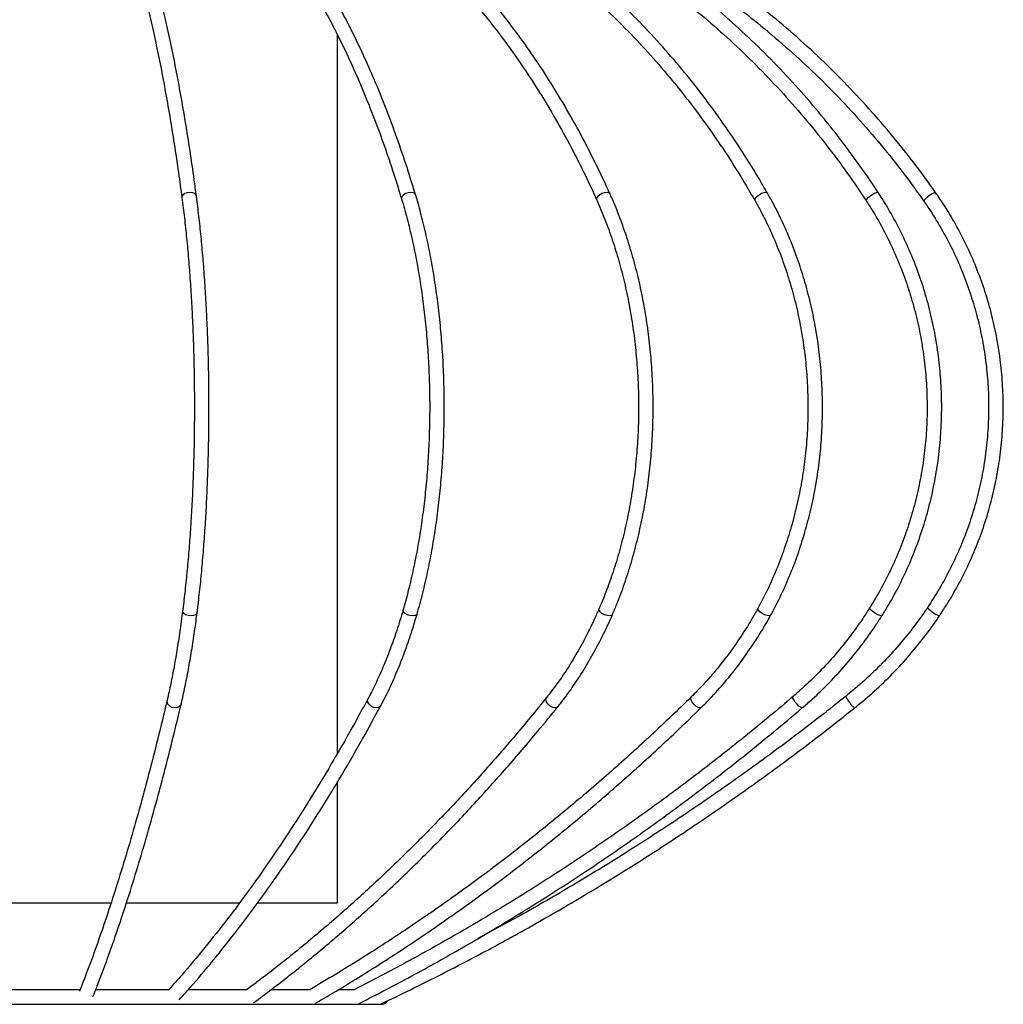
# Model space of a CAD drawing. Header units: millimetres. Extents: x -211 to 203, y -528 to 1334.
# Tile 5 of 9: x -6 to 197, y -1 to 201. Entities that reach past the tile are written whole.
import ezdxf

# ---------------------------------------------------------------- set-up
doc = ezdxf.new("R2010")
doc.units = ezdxf.units.MM

msp = doc.modelspace()

# ---------------------------------------------------------------- linework, layer by layer
at = {"color": 7, "linetype": 'Continuous', "lineweight": 25}
for p, q in [((59.83, 50.54), (59.83, 198.22)), ((59.83, 19.71), (59.83, 44.66)), ((-11.7, 19.71), (13.25, 19.71)), ((16.45, 19.71), (39.74, 19.71)), ((43.45, 19.71), (59.83, 19.71)), ((6.88, 1.84), (-9.56, 1.84)), ((25.15, 1.84), (10.1, 1.84)), ((41.25, 1.84), (29.13, 1.84)), ((54.23, 1.84), (46.2, 1.84)), ((63.29, 1.84), (60.14, 1.84)), ((-81.17, -1.16), (68.83, -1.16)), ((64.24, -1), (64.16, -1.02)), ((68.88, -1.02), (68.87, -1.02))]:
    msp.add_line(p, q, dxfattribs=at)
at = {"color": 8, "linetype": 'Continuous', "lineweight": 25, "flags": 128}
for points in [[(30.78, 165.22), (30.74, 165.36), (30.5, 165.64), (30.07, 165.82), (29.52, 165.89), (28.94, 165.82), (28.41, 165.64), (28.02, 165.36), (27.82, 165.02), (27.81, 164.83)], [(75.84, 165.46), (75.74, 165.64), (75.41, 165.82), (74.93, 165.89), (74.37, 165.82), (73.82, 165.64), (73.35, 165.36), (73.05, 165.02), (72.95, 164.69), (72.97, 164.59)], [(115.83, 165.64), (115.62, 165.82), (115.24, 165.89), (114.74, 165.82), (114.2, 165.64), (113.69, 165.36), (113.31, 165.02), (113.09, 164.69), (113.09, 164.41), (113.09, 164.41)], [(148.24, 165.77), (148.19, 165.82), (147.93, 165.89), (147.51, 165.82), (147.01, 165.64), (146.5, 165.36), (146.05, 165.02), (145.74, 164.69), (145.61, 164.41), (145.63, 164.28)], [(171.04, 165.85), (170.93, 165.89), (170.63, 165.82), (170.2, 165.64), (169.71, 165.36), (169.24, 165.02), (168.84, 164.69), (168.59, 164.41), (168.52, 164.22), (168.53, 164.2)], [(30.93, 79.4), (30.89, 79.27), (30.65, 78.99), (30.22, 78.81), (29.67, 78.75), (29.09, 78.81), (28.56, 78.99), (28.17, 79.27), (27.97, 79.59), (27.95, 79.78)], [(76.19, 79.17), (76.08, 78.99), (75.75, 78.81), (75.27, 78.75), (74.71, 78.81), (74.16, 78.99), (73.69, 79.27), (73.39, 79.59), (73.29, 79.91), (73.3, 80.01)], [(116.34, 78.99), (116.14, 78.81), (115.76, 78.75), (115.25, 78.81), (114.71, 78.99), (114.2, 79.27), (113.81, 79.59), (113.6, 79.91), (113.59, 80.18), (113.59, 80.19)], [(148.89, 78.87), (148.84, 78.81), (148.58, 78.75), (148.17, 78.81), (147.66, 78.99), (147.14, 79.27), (146.69, 79.59), (146.38, 79.91), (146.24, 80.18), (146.26, 80.31)], [(171.79, 78.79), (171.68, 78.75), (171.38, 78.81), (170.95, 78.99), (170.46, 79.27), (169.97, 79.59), (169.57, 79.91), (169.32, 80.18), (169.25, 80.37), (169.26, 80.39)], [(27.67, 60.68), (27.64, 60.58), (27.38, 60.2), (26.94, 59.94), (26.39, 59.85), (25.81, 59.94), (25.29, 60.2), (24.92, 60.58), (24.74, 61.03), (24.75, 61.37)], [(68.73, 60.32), (68.65, 60.2), (68.29, 59.94), (67.8, 59.85), (67.25, 59.94), (66.73, 60.2), (66.3, 60.58), (66.05, 61.03), (66, 61.48), (66.08, 61.74)], [(105.15, 60.09), (104.97, 59.94), (104.57, 59.85), (104.08, 59.94), (103.58, 60.2), (103.14, 60.58), (102.82, 61.03), (102.68, 61.48), (102.74, 61.86), (102.81, 61.97)], [(134.68, 59.96), (134.66, 59.94), (134.38, 59.85), (133.99, 59.94), (133.54, 60.2), (133.1, 60.58), (132.75, 61.03), (132.52, 61.48), (132.47, 61.86), (132.58, 62.1)], [(155.47, 59.89), (155.36, 59.85), (155.08, 59.94), (154.72, 60.2), (154.32, 60.58), (153.94, 61.03), (153.65, 61.48), (153.49, 61.86), (153.48, 62.11), (153.52, 62.17)]]:
    msp.add_lwpolyline(points, dxfattribs=at)
at = {"color": 8, "linetype": 'Continuous', "lineweight": 25}
for centre, radius, start, end in [((184.74, 160.57), 5.66, 109.9175, 140.5886), ((186.52, 85.74), 7.57, 224.5895, 247.4471), ((169.4, 64.34), 5.5, 202.8243, 234.451)]:
    msp.add_arc(centre, radius, start, end, dxfattribs=at)
at = {"color": 7, "linetype": 'Continuous', "lineweight": 25}
msp.add_arc((68.83, 0.34), 1.5, 270, 328.0642, dxfattribs=at)
for points, knots in [([(19.46, 209.02), (19.67, 208.26), (20.25, 206.06), (21.19, 202.22), (22.28, 197.43), (23.33, 192.39), (24.33, 187.12), (25.3, 181.62), (26.23, 175.91), (27.06, 170.31), (27.57, 166.55), (27.81, 164.83)], [0, 0, 0, 0, 0.062974, 0.182199, 0.301501, 0.420887, 0.540343, 0.659857, 0.779419, 0.899021, 1, 1, 1, 1]), ([(30.78, 165.22), (30.63, 166.31), (30.21, 169.45), (29.48, 174.52), (28.56, 180.35), (27.59, 185.97), (26.58, 191.37), (25.53, 196.55), (24.44, 201.49), (23.38, 205.92), (22.68, 208.6), (22.36, 209.8)], [0, 0, 0, 0, 0.06298, 0.182766, 0.30258, 0.422427, 0.542312, 0.662242, 0.782226, 0.902276, 1, 1, 1, 1]), ([(75.84, 165.46), (75.51, 166.54), (74.55, 169.7), (72.87, 174.78), (70.78, 180.62), (68.58, 186.26), (66.28, 191.68), (63.89, 196.88), (61.4, 201.83), (58.99, 206.28), (57.37, 208.98), (56.64, 210.19)], [0, 0, 0, 0, 0.062968, 0.182697, 0.302454, 0.42224, 0.542057, 0.661908, 0.781793, 0.901713, 1, 1, 1, 1]), ([(115.83, 165.64), (115.33, 166.73), (113.89, 169.89), (111.38, 174.97), (108.25, 180.81), (104.96, 186.44), (101.52, 191.86), (97.95, 197.05), (94.23, 202), (90.6, 206.47), (88.17, 209.19), (87.06, 210.42)], [0, 0, 0, 0, 0.062973, 0.182516, 0.302071, 0.42163, 0.541193, 0.660755, 0.780313, 0.899863, 1, 1, 1, 1]), ([(148.24, 165.77), (147.6, 166.86), (145.78, 170.01), (142.59, 175.09), (138.62, 180.93), (134.45, 186.55), (130.1, 191.96), (125.57, 197.15), (120.87, 202.09), (116.26, 206.57), (113.15, 209.29), (111.73, 210.55)], [0, 0, 0, 0, 0.062983, 0.182353, 0.301727, 0.421095, 0.540456, 0.65981, 0.779153, 0.898486, 1, 1, 1, 1]), ([(171.04, 165.85), (170.32, 166.94), (168.21, 170.09), (164.56, 175.17), (160, 181), (155.21, 186.62), (150.22, 192.02), (145.02, 197.2), (139.62, 202.14), (134.32, 206.62), (130.75, 209.35), (129.1, 210.61)], [0, 0, 0, 0, 0.062993, 0.182265, 0.301542, 0.420815, 0.540084, 0.659349, 0.77861, 0.897867, 1, 1, 1, 1]), ([(182.81, 165.89), (182.04, 166.98), (179.8, 170.13), (175.89, 175.2), (171.03, 181.03), (165.93, 186.65), (160.6, 192.05), (155.06, 197.22), (149.31, 202.16), (143.64, 206.64), (139.83, 209.38), (138.07, 210.64)], [0, 0, 0, 0, 0.062998, 0.182233, 0.301475, 0.420716, 0.539957, 0.659197, 0.778436, 0.897675, 1, 1, 1, 1]), ([(54.08, 208.63), (54.54, 207.87), (55.87, 205.67), (58, 201.84), (60.46, 197.06), (62.84, 192.03), (65.12, 186.77), (67.32, 181.29), (69.41, 175.59), (71.3, 170.03), (72.45, 166.29), (72.97, 164.59)], [0, 0, 0, 0, 0.062962, 0.182448, 0.301963, 0.42151, 0.54109, 0.660702, 0.780347, 0.900022, 1, 1, 1, 1]), ([(84.84, 208.4), (85.53, 207.64), (87.52, 205.44), (90.73, 201.6), (94.42, 196.8), (97.98, 191.76), (101.41, 186.49), (104.69, 180.99), (107.83, 175.29), (110.63, 169.76), (112.33, 166.06), (113.09, 164.41)], [0, 0, 0, 0, 0.06297, 0.182919, 0.302862, 0.422793, 0.542715, 0.662632, 0.782548, 0.902464, 1, 1, 1, 1]), ([(109.77, 208.27), (110.64, 207.51), (113.17, 205.31), (117.25, 201.46), (121.95, 196.65), (126.48, 191.59), (130.84, 186.31), (135.01, 180.81), (138.99, 175.09), (142.54, 169.58), (144.68, 165.91), (145.63, 164.28)], [0, 0, 0, 0, 0.062983, 0.183141, 0.303295, 0.423437, 0.543567, 0.663687, 0.783799, 0.903903, 1, 1, 1, 1]), ([(127.3, 208.21), (128.3, 207.45), (131.22, 205.24), (135.91, 201.38), (141.32, 196.57), (146.53, 191.51), (151.54, 186.22), (156.34, 180.72), (160.92, 174.99), (164.99, 169.49), (167.45, 165.82), (168.53, 164.2)], [0, 0, 0, 0, 0.062993, 0.183205, 0.303421, 0.423632, 0.543838, 0.66404, 0.784238, 0.904431, 1, 1, 1, 1]), ([(136.35, 208.18), (137.42, 207.42), (140.53, 205.21), (145.54, 201.35), (151.31, 196.54), (156.87, 191.48), (162.22, 186.19), (167.35, 180.68), (172.23, 174.95), (176.58, 169.45), (179.2, 165.78), (180.36, 164.16)], [0, 0, 0, 0, 0.062998, 0.183216, 0.303441, 0.423665, 0.543888, 0.664111, 0.784334, 0.904556, 1, 1, 1, 1]), ([(27.81, 164.83), (27.9, 164.13), (28.16, 162.11), (28.55, 158.63), (28.98, 154.35), (29.35, 149.93), (29.66, 145.38), (29.92, 140.74), (30.12, 136.01), (30.27, 131.22), (30.35, 126.39), (30.38, 121.54), (30.35, 116.69), (30.26, 111.86), (30.11, 107.07), (29.9, 102.35), (29.64, 97.71), (29.32, 93.17), (28.94, 88.76), (28.52, 84.56), (28.18, 81.6), (27.99, 80.06), (27.95, 79.78)], [0, 0, 0, 0, 0.028154, 0.081585, 0.135049, 0.188542, 0.242058, 0.295591, 0.349138, 0.402694, 0.456258, 0.509826, 0.563395, 0.616964, 0.670529, 0.724088, 0.777637, 0.831175, 0.884697, 0.938199, 0.98884, 1, 1, 1, 1]), ([(30.93, 79.4), (31.02, 80.11), (31.28, 82.19), (31.67, 85.76), (32.08, 90.14), (32.44, 94.65), (32.74, 99.27), (32.98, 103.99), (33.17, 108.78), (33.3, 113.62), (33.37, 118.49), (33.38, 123.38), (33.33, 128.26), (33.22, 133.12), (33.05, 137.92), (32.82, 142.66), (32.54, 147.32), (32.2, 151.86), (31.81, 156.29), (31.37, 160.49), (31.01, 163.44), (30.81, 164.96), (30.78, 165.22)], [0, 0, 0, 0, 0.028181, 0.081826, 0.13545, 0.189048, 0.242628, 0.296192, 0.349746, 0.403291, 0.456831, 0.510369, 0.563906, 0.617445, 0.670987, 0.724536, 0.778093, 0.831662, 0.885247, 0.938852, 0.989685, 1, 1, 1, 1]), ([(72.97, 164.59), (73.18, 163.9), (73.77, 161.89), (74.66, 158.43), (75.62, 154.18), (76.45, 149.77), (77.16, 145.25), (77.75, 140.63), (78.21, 135.92), (78.53, 131.15), (78.73, 126.34), (78.79, 121.51), (78.71, 116.68), (78.51, 111.87), (78.17, 107.11), (77.7, 102.41), (77.1, 97.79), (76.38, 93.27), (75.53, 88.88), (74.58, 84.71), (73.81, 81.79), (73.38, 80.27), (73.3, 80.01)], [0, 0, 0, 0, 0.028142, 0.081594, 0.135081, 0.188601, 0.242149, 0.295718, 0.349305, 0.402906, 0.456516, 0.510132, 0.563751, 0.617367, 0.670978, 0.72458, 0.778168, 0.831738, 0.885287, 0.938809, 0.989466, 1, 1, 1, 1]), ([(76.19, 79.17), (76.39, 79.89), (76.98, 81.98), (77.87, 85.57), (78.81, 89.97), (79.63, 94.51), (80.32, 99.15), (80.88, 103.89), (81.31, 108.69), (81.6, 113.56), (81.76, 118.45), (81.78, 123.36), (81.67, 128.26), (81.42, 133.13), (81.04, 137.96), (80.52, 142.72), (79.88, 147.4), (79.11, 151.97), (78.21, 156.42), (77.2, 160.65), (76.39, 163.63), (75.93, 165.18), (75.84, 165.46)], [0, 0, 0, 0, 0.028192, 0.081812, 0.135408, 0.188975, 0.242518, 0.296043, 0.349552, 0.403051, 0.456543, 0.510032, 0.56352, 0.61701, 0.670507, 0.724012, 0.77753, 0.831065, 0.884622, 0.938204, 0.989018, 1, 1, 1, 1]), ([(113.09, 164.41), (113.4, 163.72), (114.28, 161.71), (115.62, 158.26), (117.05, 154.01), (118.29, 149.61), (119.35, 145.09), (120.23, 140.48), (120.91, 135.78), (121.39, 131.02), (121.68, 126.22), (121.76, 121.4), (121.65, 116.58), (121.33, 111.79), (120.82, 107.04), (120.12, 102.35), (119.22, 97.74), (118.13, 93.24), (116.86, 88.87), (115.43, 84.71), (114.3, 81.85), (113.68, 80.39), (113.59, 80.18)], [0, 0, 0, 0, 0.028142, 0.081794, 0.135463, 0.189141, 0.242828, 0.296524, 0.350228, 0.403937, 0.457652, 0.511369, 0.565086, 0.618801, 0.672513, 0.726217, 0.779914, 0.833601, 0.887276, 0.940939, 0.991771, 1, 1, 1, 1]), ([(116.34, 78.99), (116.65, 79.72), (117.54, 81.81), (118.87, 85.4), (120.28, 89.81), (121.51, 94.35), (122.54, 99), (123.39, 103.74), (124.03, 108.56), (124.47, 113.43), (124.71, 118.34), (124.75, 123.26), (124.59, 128.17), (124.22, 133.06), (123.65, 137.9), (122.89, 142.67), (121.93, 147.36), (120.77, 151.95), (119.43, 156.41), (117.93, 160.65), (116.7, 163.7), (115.98, 165.31), (115.83, 165.64)], [0, 0, 0, 0, 0.0281919, 0.0816251, 0.1350543, 0.188475, 0.2418872, 0.2952918, 0.3486902, 0.4020837, 0.4554742, 0.5088634, 0.5622533, 0.6156453, 0.6690412, 0.722443, 0.7758524, 0.8292712, 0.8827007, 0.9361421, 0.9867816, 1, 1, 1, 1]), ([(145.63, 164.28), (146.02, 163.59), (147.14, 161.59), (148.84, 158.13), (150.65, 153.87), (152.23, 149.47), (153.57, 144.95), (154.68, 140.33), (155.54, 135.63), (156.14, 130.88), (156.5, 126.08), (156.6, 121.26), (156.45, 116.45), (156.05, 111.66), (155.39, 106.91), (154.48, 102.23), (153.33, 97.63), (151.94, 93.13), (150.31, 88.76), (148.44, 84.46), (147, 81.71), (146.26, 80.31)], [0, 0, 0, 0, 0.028151, 0.082022, 0.135897, 0.189767, 0.243633, 0.297497, 0.351359, 0.40522, 0.459079, 0.512937, 0.566794, 0.62065, 0.674504, 0.728357, 0.782209, 0.836059, 0.88991, 0.943761, 1, 1, 1, 1]), ([(148.89, 78.87), (149.28, 79.59), (150.4, 81.68), (152.1, 85.27), (153.89, 89.68), (155.45, 94.21), (156.76, 98.86), (157.84, 103.6), (158.66, 108.42), (159.23, 113.29), (159.54, 118.2), (159.59, 123.13), (159.39, 128.04), (158.94, 132.93), (158.22, 137.78), (157.26, 142.56), (156.05, 147.25), (154.6, 151.84), (152.91, 156.3), (151.02, 160.55), (149.42, 163.68), (148.47, 165.36), (148.24, 165.77)], [0, 0, 0, 0, 0.0281844, 0.0814109, 0.1346462, 0.1878865, 0.2411304, 0.2943769, 0.3476254, 0.4008754, 0.4541267, 0.5073792, 0.5606329, 0.6138878, 0.667144, 0.7204015, 0.7736599, 0.8269191, 0.8801782, 0.9334365, 0.983879, 1, 1, 1, 1]), ([(168.53, 164.2), (168.98, 163.51), (170.27, 161.5), (172.22, 158.04), (174.3, 153.78), (176.12, 149.37), (177.67, 144.85), (178.93, 140.23), (179.91, 135.53), (180.61, 130.76), (181.01, 125.97), (181.12, 121.15), (180.94, 116.33), (180.47, 111.54), (179.7, 106.79), (178.65, 102.11), (177.31, 97.51), (175.7, 93.01), (173.82, 88.64), (171.69, 84.41), (170.07, 81.73), (169.26, 80.39)], [0, 0, 0, 0, 0.028161, 0.082178, 0.136198, 0.190214, 0.244225, 0.298232, 0.352236, 0.406237, 0.460237, 0.514235, 0.568232, 0.622228, 0.676224, 0.730221, 0.784219, 0.838219, 0.89222, 0.946225, 1, 1, 1, 1]), ([(171.79, 78.79), (172.24, 79.51), (173.53, 81.6), (175.48, 85.19), (177.54, 89.59), (179.32, 94.12), (180.84, 98.76), (182.07, 103.5), (183.02, 108.32), (183.68, 113.19), (184.04, 118.09), (184.12, 123.01), (183.89, 127.93), (183.37, 132.82), (182.57, 137.66), (181.47, 142.44), (180.09, 147.14), (178.43, 151.73), (176.5, 156.19), (174.3, 160.51), (172.43, 163.7), (171.3, 165.45), (171.04, 165.85)], [0, 0, 0, 0, 0.028175, 0.081264, 0.134361, 0.187464, 0.24057, 0.29368, 0.346793, 0.399909, 0.453026, 0.506145, 0.559265, 0.612385, 0.665505, 0.718624, 0.771743, 0.824859, 0.877973, 0.931085, 0.984192, 1, 1, 1, 1]), ([(180.36, 164.16), (180.83, 163.48), (182.21, 161.47), (184.29, 158), (186.52, 153.74), (188.45, 149.33), (190.1, 144.8), (191.45, 140.18), (192.5, 135.47), (193.24, 130.71), (193.67, 125.9), (193.78, 121.08), (193.58, 116.27), (193.07, 111.47), (192.25, 106.72), (191.12, 102.04), (189.69, 97.44), (187.96, 92.94), (185.94, 88.57), (183.68, 84.38), (181.97, 81.73), (181.13, 80.43)], [0, 0, 0, 0, 0.028168, 0.08225, 0.13634, 0.190428, 0.244516, 0.298603, 0.35269, 0.406776, 0.460862, 0.514948, 0.569033, 0.623119, 0.677204, 0.73129, 0.785376, 0.839462, 0.893549, 0.947636, 1, 1, 1, 1]), ([(183.61, 78.75), (184.09, 79.48), (185.47, 81.57), (187.54, 85.15), (189.74, 89.54), (191.65, 94.07), (193.27, 98.71), (194.58, 103.45), (195.6, 108.26), (196.3, 113.13), (196.69, 118.03), (196.77, 122.95), (196.54, 127.87), (195.99, 132.76), (195.13, 137.6), (193.97, 142.38), (192.5, 147.07), (190.74, 151.66), (188.69, 156.12), (186.36, 160.44), (184.35, 163.67), (183.11, 165.45), (182.81, 165.89)], [0, 0, 0, 0, 0.028169, 0.081196, 0.134229, 0.187263, 0.240298, 0.293333, 0.346369, 0.399405, 0.452442, 0.505478, 0.558515, 0.611552, 0.664589, 0.717626, 0.770663, 0.823699, 0.876735, 0.92977, 0.982805, 1, 1, 1, 1]), ([(27.95, 79.78), (27.86, 79.04), (27.58, 76.91), (27.08, 73.52), (26.45, 69.69), (25.78, 66.08), (25.21, 63.34), (24.86, 61.83), (24.75, 61.37)], [0, 0, 0, 0, 0.106479, 0.3085054, 0.5104125, 0.7121221, 0.9135783, 1, 1, 1, 1]), ([(27.67, 60.68), (27.8, 61.26), (28.19, 62.93), (28.8, 65.88), (29.49, 69.61), (30.12, 73.54), (30.6, 76.84), (30.86, 78.83), (30.93, 79.4)], [0, 0, 0, 0, 0.106493, 0.310039, 0.513291, 0.716265, 0.919024, 1, 1, 1, 1]), ([(73.3, 80.01), (73.09, 79.27), (72.46, 77.15), (71.34, 73.78), (69.92, 69.98), (68.4, 66.4), (67.11, 63.68), (66.32, 62.18), (66.08, 61.74)], [0, 0, 0, 0, 0.106512, 0.308713, 0.510793, 0.712701, 0.914421, 1, 1, 1, 1]), ([(68.73, 60.32), (69.03, 60.9), (69.92, 62.58), (71.31, 65.55), (72.88, 69.29), (74.34, 73.25), (75.42, 76.58), (76.01, 78.59), (76.19, 79.17)], [0, 0, 0, 0, 0.106529, 0.30949, 0.512311, 0.714967, 0.917466, 1, 1, 1, 1]), ([(113.59, 80.18), (113.27, 79.46), (112.33, 77.34), (110.66, 73.97), (108.52, 70.16), (106.25, 66.57), (104.32, 63.88), (103.15, 62.39), (102.81, 61.97)], [0, 0, 0, 0, 0.106501, 0.309391, 0.512263, 0.715113, 0.917957, 1, 1, 1, 1]), ([(146.26, 80.31), (145.85, 79.58), (144.66, 77.46), (142.53, 74.09), (139.82, 70.27), (136.92, 66.67), (134.47, 63.98), (132.99, 62.51), (132.58, 62.1)], [0, 0, 0, 0, 0.106472, 0.31003, 0.513619, 0.717238, 0.920899, 1, 1, 1, 1]), ([(169.26, 80.39), (168.79, 79.66), (167.42, 77.54), (164.97, 74.16), (161.84, 70.33), (158.49, 66.73), (155.68, 64.04), (153.99, 62.57), (153.52, 62.17)], [0, 0, 0, 0, 0.106445, 0.310404, 0.514396, 0.718408, 0.922443, 1, 1, 1, 1]), ([(181.13, 80.43), (180.63, 79.7), (179.16, 77.58), (176.55, 74.19), (173.21, 70.36), (169.63, 66.76), (166.63, 64.07), (164.83, 62.6), (164.33, 62.2)], [0, 0, 0, 0, 0.1064297, 0.310551, 0.5146973, 0.7188464, 0.9229982, 1, 1, 1, 1]), ([(105.15, 60.09), (105.6, 60.67), (106.92, 62.35), (109.01, 65.31), (111.34, 69.03), (113.52, 72.98), (115.17, 76.33), (116.07, 78.38), (116.34, 78.99)], [0, 0, 0, 0, 0.106511, 0.308072, 0.509677, 0.711317, 0.912962, 1, 1, 1, 1]), ([(134.68, 59.96), (135.26, 60.54), (136.93, 62.21), (139.56, 65.16), (142.52, 68.87), (145.28, 72.8), (147.38, 76.16), (148.53, 78.23), (148.89, 78.87)], [0, 0, 0, 0, 0.106475, 0.307281, 0.508141, 0.709056, 0.910014, 1, 1, 1, 1]), ([(155.47, 59.89), (156.13, 60.47), (158.05, 62.13), (161.07, 65.08), (164.46, 68.78), (167.63, 72.7), (170.04, 76.07), (171.38, 78.14), (171.79, 78.79)], [0, 0, 0, 0, 0.1064451, 0.3070104, 0.5076103, 0.7082329, 0.9088767, 1, 1, 1, 1]), ([(166.2, 59.86), (166.91, 60.43), (168.95, 62.1), (172.18, 65.04), (175.79, 68.74), (179.17, 72.66), (181.75, 76.03), (183.17, 78.1), (183.61, 78.75)], [0, 0, 0, 0, 0.106429, 0.306948, 0.507491, 0.708036, 0.908584, 1, 1, 1, 1]), ([(24.75, 61.37), (24.43, 60.01), (23.49, 56.07), (21.9, 49.73), (19.99, 42.45), (18.05, 35.43), (16.07, 28.68), (14.07, 22.2), (12.03, 15.99), (9.97, 10.06), (8.2, 5.25), (7.11, 2.47), (6.72, 1.48)], [0, 0, 0, 0, 0.058088, 0.168336, 0.278571, 0.388784, 0.498974, 0.609137, 0.719269, 0.829368, 0.939427, 1, 1, 1, 1]), ([(66.08, 61.74), (65.35, 60.38), (63.21, 56.44), (59.62, 50.11), (55.28, 42.83), (50.87, 35.82), (46.38, 29.07), (41.82, 22.59), (37.2, 16.38), (32.51, 10.46), (28.47, 5.63), (25.98, 2.84), (25.09, 1.84)], [0, 0, 0, 0, 0.057981, 0.168092, 0.278199, 0.388301, 0.498397, 0.608489, 0.718578, 0.828666, 0.938755, 1, 1, 1, 1]), ([(102.81, 61.97), (101.71, 60.61), (98.51, 56.66), (93.13, 50.33), (86.62, 43.04), (80, 36.02), (73.27, 29.26), (66.43, 22.77), (59.49, 16.55), (52.46, 10.61), (46.33, 5.73), (42.53, 2.88), (41.14, 1.84)], [0, 0, 0, 0, 0.057741, 0.167535, 0.277332, 0.387133, 0.496937, 0.606748, 0.716564, 0.826387, 0.936218, 1, 1, 1, 1]), ([(132.58, 62.1), (131.18, 60.74), (127.12, 56.79), (120.28, 50.45), (112.02, 43.16), (103.6, 36.13), (95.05, 29.36), (86.36, 22.86), (77.54, 16.64), (68.6, 10.69), (60.77, 5.78), (55.91, 2.91), (54.1, 1.84)], [0, 0, 0, 0, 0.057633, 0.167287, 0.276945, 0.386606, 0.49627, 0.605937, 0.715607, 0.825281, 0.934958, 1, 1, 1, 1]), ([(153.52, 62.17), (151.91, 60.81), (147.25, 56.86), (139.38, 50.52), (129.88, 43.22), (120.2, 36.19), (110.37, 29.42), (100.38, 22.91), (90.24, 16.68), (79.95, 10.73), (70.93, 5.8), (65.31, 2.92), (63.2, 1.84)], [0, 0, 0, 0, 0.057582, 0.167158, 0.276736, 0.386316, 0.495896, 0.605478, 0.71506, 0.824643, 0.934228, 1, 1, 1, 1]), ([(164.33, 62.2), (162.61, 60.84), (157.63, 56.89), (149.24, 50.54), (139.1, 43.25), (128.77, 36.21), (118.28, 29.44), (107.61, 22.94), (97.74, 17.23), (91.37, 13.81), (88.66, 12.35)], [0, 0, 0, 0, 0.07234, 0.210002, 0.347667, 0.485333, 0.622998, 0.760664, 0.898329, 1, 1, 1, 1]), ([(9.51, 0.37), (9.81, 1.13), (10.82, 3.71), (12.53, 8.32), (14.63, 14.29), (16.69, 20.55), (18.72, 27.07), (20.72, 33.86), (22.69, 40.91), (24.62, 48.22), (26.28, 54.83), (27.28, 59.06), (27.67, 60.68)], [0, 0, 0, 0, 0.046188, 0.15691, 0.267592, 0.378231, 0.488833, 0.599402, 0.709942, 0.820456, 0.930947, 1, 1, 1, 1]), ([(27.26, -0.23), (27.99, 0.58), (30.34, 3.2), (34.26, 7.86), (39.02, 13.82), (43.7, 20.07), (48.32, 26.59), (52.86, 33.38), (57.33, 40.43), (61.72, 47.74), (65.51, 54.39), (67.83, 58.66), (68.73, 60.32)], [0, 0, 0, 0, 0.0491688, 0.1592171, 0.269272, 0.3793323, 0.4893952, 0.5994575, 0.7095174, 0.8195735, 0.9296248, 1, 1, 1, 1]), ([(42.53, -0.87), (43.81, 0.09), (47.51, 2.85), (53.56, 7.64), (60.66, 13.59), (67.65, 19.82), (74.55, 26.32), (81.34, 33.09), (88.02, 40.13), (94.58, 47.43), (100.28, 54.1), (103.77, 58.39), (105.15, 60.09)], [0, 0, 0, 0, 0.057401, 0.166305, 0.275217, 0.384139, 0.493069, 0.602007, 0.710951, 0.819901, 0.928855, 1, 1, 1, 1]), ([(55.26, -0.96), (56.88, -0.01), (61.57, 2.75), (69.24, 7.54), (78.24, 13.48), (87.11, 19.7), (95.85, 26.2), (104.46, 32.96), (112.93, 39.99), (121.25, 47.28), (128.49, 53.95), (132.92, 58.25), (134.68, 59.96)], [0, 0, 0, 0, 0.057397, 0.166272, 0.275151, 0.384034, 0.49292, 0.60181, 0.710704, 0.8196, 0.928499, 1, 1, 1, 1]), ([(64.24, -1), (66.1, -0.05), (71.49, 2.71), (80.3, 7.49), (90.63, 13.43), (100.82, 19.65), (110.87, 26.14), (120.76, 32.9), (130.48, 39.93), (140.04, 47.22), (148.36, 53.89), (153.45, 58.18), (155.47, 59.89)], [0, 0, 0, 0, 0.0573946, 0.1662779, 0.2751638, 0.3840505, 0.4929382, 0.6018269, 0.7107164, 0.8196069, 0.9284984, 1, 1, 1, 1]), ([(68.88, -1.02), (70.87, -0.07), (76.61, 2.69), (86.01, 7.47), (97.04, 13.41), (107.91, 19.63), (118.62, 26.12), (129.17, 32.88), (139.55, 39.91), (149.75, 47.19), (158.63, 53.86), (164.05, 58.15), (166.2, 59.86)], [0, 0, 0, 0, 0.057394, 0.166285, 0.275179, 0.384073, 0.492967, 0.601861, 0.710755, 0.819649, 0.928543, 1, 1, 1, 1])]:
    msp.add_open_spline(points, degree=3, knots=knots, dxfattribs=at)

doc.saveas('drawing.dxf')
